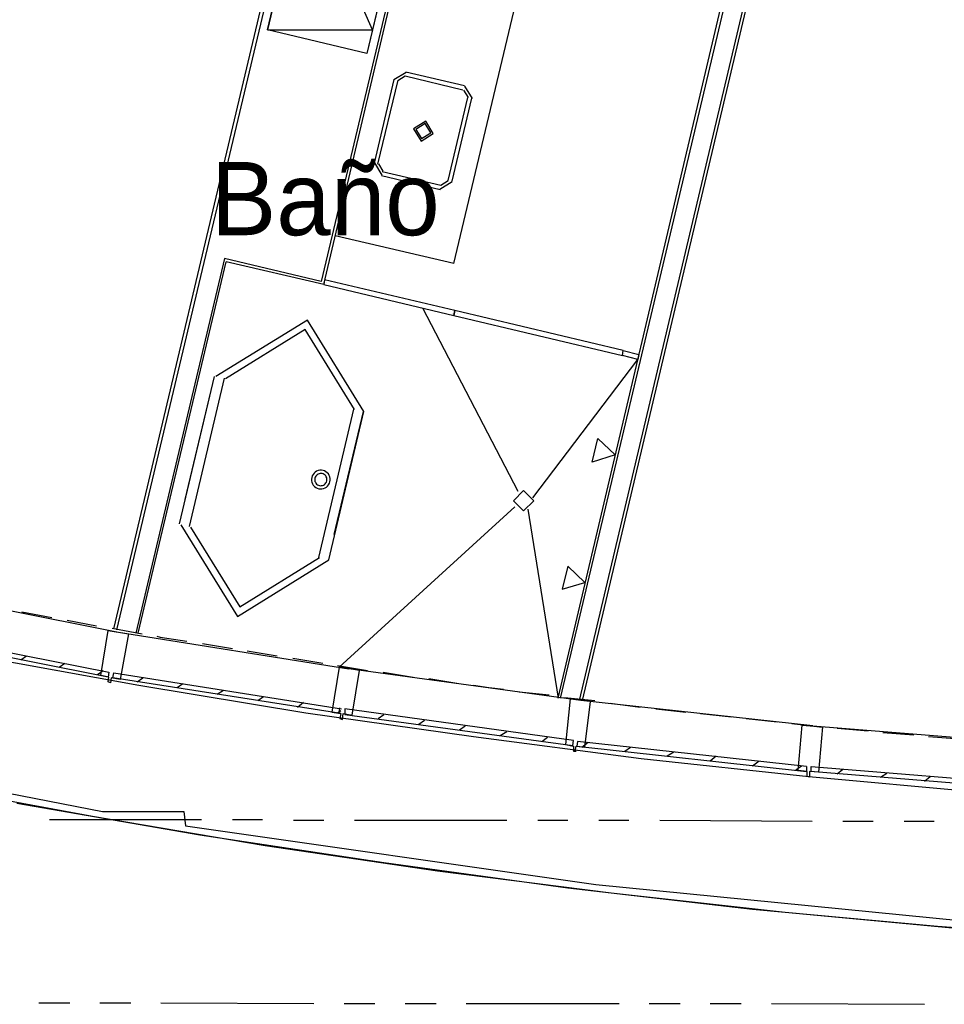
# Model space of a CAD drawing. Header units: feet. Extents: x -79 to 198, y -22 to 181.
# Tile 4 of 256: x 39 to 55, y 7 to 23. Entities that reach past the tile are written whole.
import ezdxf
from ezdxf.enums import TextEntityAlignment as Align

# ---------------------------------------------------------------- set-up
doc = ezdxf.new("R2010")
doc.units = ezdxf.units.FT
for name, color, linetype in [('A-AREA-UNIDAD', 30, 'CONTINUOUS'), ('A-LINEA', 7, 'CONTINUOUS'), ('A-LINEA-FINA', 9, 'CONTINUOUS'), ('A-MURO-CONCRETO', 8, 'CONTINUOUS'), ('A-NOMBRE-ESPACIO', 2, 'CONTINUOUS')]:
    doc.layers.add(name, color=color, linetype=linetype)

msp = doc.modelspace()

# ---------------------------------------------------------------- linework, layer by layer
at = {"layer": 'A-AREA-UNIDAD'}
msp.add_lwpolyline([(26.752, 23.1644), (29.728, 18.72), (29.728, 18.0089), (31.6, 12.8356), (32.752, 11.84), (35.2, 11.0044), (40.752, 9.92), (42.08, 9.92), (42.112, 9.6889), (48.832, 8.7289), (55.84, 8.0356), (62.64, 7.68), (66, 7.68), (66.048, 7.8756), (73.408, 8.32)], dxfattribs=at)
at = {"layer": 'A-LINEA'}
for p, q in [((44.3733, 18.5511), (47.4, 31.3644)), ((46.5067, 18.8978), (48.36, 26.6844)), ((40.9333, 12.9111), (43.6267, 24.2578)), ((40.9867, 12.8978), (43.6933, 24.2978)), ((48.2133, 11.7778), (51.0133, 23.6578)), ((48.2533, 11.7778), (51.0533, 23.5911)), ((48.6133, 11.7378), (51.4133, 23.5644)), ((51.3467, 23.5244), (48.56, 11.7378)), ((45.7251, 22.0266), (45.5245, 21.9029)), ((45.7097, 21.9618), (45.5894, 21.8875)), ((46.6533, 21.7378), (45.7067, 21.9644)), ((46.68, 21.8044), (45.72, 22.0311)), ((45.52, 21.9111), (45.2, 20.5378)), ((45.5867, 21.8978), (45.2533, 20.5244)), ((46.8088, 21.5994), (46.6851, 21.8)), ((46.4133, 20.2578), (46.7333, 21.6178)), ((46.744, 21.6147), (46.6697, 21.7351)), ((46.48, 20.2444), (46.8, 21.6044)), ((45.2045, 20.5429), (45.3283, 20.3423)), ((45.2694, 20.5275), (45.3436, 20.4071)), ((45.32, 20.3378), (46.28, 20.1111)), ((45.3333, 20.4044), (46.2933, 20.1778)), ((46.2749, 20.1156), (46.4755, 20.2394)), ((46.2903, 20.1805), (46.4106, 20.2547)), ((46.5067, 18.8978), (44.56, 19.3511)), ((42.7467, 18.9778), (41.2933, 12.8444)), ((41.3333, 12.8444), (42.7733, 18.9244)), ((44.3733, 18.5511), (42.7733, 18.9244)), ((47.56, 15.1644), (46, 18.1644)), ((46.48, 18.0844), (46.48, 18.0844)), ((46.48, 18.0844), (46.48, 18.0844)), ((49.2267, 17.4444), (49.2267, 17.4444)), ((49.3067, 17.4178), (49.3067, 17.4178)), ((49.3067, 17.4178), (49.3067, 17.4178)), ((47.8, 15.0578), (49.52, 17.3244)), ((42.0133, 14.6311), (42.5867, 17.0444)), ((42.1067, 15.0311), (42.5867, 17.0444)), ((42.1733, 14.5911), (42.7467, 17.0178)), ((44.2933, 14.0844), (44.8667, 16.5111)), ((44.2352, 15.4808), (44.2152, 15.463)), ((44.2579, 15.4948), (44.2352, 15.4808)), ((44.2828, 15.5047), (44.2579, 15.4948)), ((44.3089, 15.5101), (44.2828, 15.5047)), ((44.3357, 15.5108), (44.3089, 15.5101)), ((44.3621, 15.507), (44.3357, 15.5108)), ((44.3875, 15.4985), (44.3621, 15.507)), ((44.411, 15.4858), (44.3875, 15.4985)), ((44.4319, 15.4693), (44.411, 15.4858)), ((44.1775, 15.3932), (44.1736, 15.3668)), ((44.1736, 15.3668), (44.1744, 15.34)), ((44.1744, 15.34), (44.1798, 15.3139)), ((44.1859, 15.4186), (44.1775, 15.3932)), ((44.1986, 15.4421), (44.1859, 15.4186)), ((44.2152, 15.463), (44.1986, 15.4421)), ((44.2294, 15.3809), (44.2268, 15.3636)), ((44.2268, 15.3636), (44.2273, 15.3462)), ((44.2273, 15.3462), (44.2309, 15.3291)), ((44.2349, 15.3974), (44.2294, 15.3809)), ((44.2309, 15.3291), (44.2373, 15.3129)), ((44.2431, 15.4128), (44.2349, 15.3974)), ((44.254, 15.4264), (44.2431, 15.4128)), ((44.267, 15.438), (44.254, 15.4264)), ((44.2818, 15.4472), (44.267, 15.438)), ((44.298, 15.4536), (44.2818, 15.4472)), ((44.3151, 15.4571), (44.298, 15.4536)), ((44.3325, 15.4576), (44.3151, 15.4571)), ((44.3498, 15.4551), (44.3325, 15.4576)), ((44.3663, 15.4496), (44.3498, 15.4551)), ((44.3817, 15.4413), (44.3663, 15.4496)), ((44.3953, 15.4305), (44.3817, 15.4413)), ((44.4069, 15.4175), (44.3953, 15.4305)), ((44.416, 15.4026), (44.4069, 15.4175)), ((44.4225, 15.3864), (44.416, 15.4026)), ((44.4185, 15.3181), (44.424, 15.3347)), ((44.426, 15.3693), (44.4225, 15.3864)), ((44.424, 15.3347), (44.4265, 15.3519)), ((44.4265, 15.3519), (44.426, 15.3693)), ((44.4497, 15.4493), (44.4319, 15.4693)), ((44.4637, 15.4265), (44.4497, 15.4493)), ((44.4736, 15.4017), (44.4637, 15.4265)), ((44.4674, 15.297), (44.4759, 15.3223)), ((44.479, 15.3755), (44.4736, 15.4017)), ((44.4759, 15.3223), (44.4797, 15.3488)), ((44.4797, 15.3488), (44.479, 15.3755)), ((44.1798, 15.3139), (44.1896, 15.289)), ((44.1896, 15.289), (44.2036, 15.2663)), ((44.2036, 15.2663), (44.2214, 15.2463)), ((44.2214, 15.2463), (44.2423, 15.2297)), ((44.2373, 15.3129), (44.2464, 15.2981)), ((44.2423, 15.2297), (44.2659, 15.217)), ((44.2464, 15.2981), (44.258, 15.2851)), ((44.258, 15.2851), (44.2717, 15.2743)), ((44.2659, 15.217), (44.2912, 15.2086)), ((44.2717, 15.2743), (44.287, 15.266)), ((44.287, 15.266), (44.3036, 15.2605)), ((44.2912, 15.2086), (44.3177, 15.2047)), ((44.3036, 15.2605), (44.3208, 15.2579)), ((44.3177, 15.2047), (44.3444, 15.2055)), ((44.3208, 15.2579), (44.3382, 15.2584)), ((44.3382, 15.2584), (44.3553, 15.262)), ((44.3444, 15.2055), (44.3706, 15.2109)), ((44.3553, 15.262), (44.3715, 15.2684)), ((44.3706, 15.2109), (44.3954, 15.2207)), ((44.3715, 15.2684), (44.3863, 15.2775)), ((44.3863, 15.2775), (44.3994, 15.2891)), ((44.3954, 15.2207), (44.4182, 15.2347)), ((44.3994, 15.2891), (44.4102, 15.3028)), ((44.4102, 15.3028), (44.4185, 15.3181)), ((44.4182, 15.2347), (44.4382, 15.2525)), ((44.4382, 15.2525), (44.4547, 15.2735)), ((44.4547, 15.2735), (44.4674, 15.297)), ((44.6267, 12.2844), (47.5067, 14.9111)), ((47.72, 14.8711), (48.2133, 11.7778)), ((39.4267, 13.1911), (39.92, 13.0978)), ((40.1733, 13.0578), (40.6533, 12.9644)), ((40.9067, 12.9244), (41.4, 12.8311)), ((42.3867, 12.6711), (42.88, 12.5911)), ((39.4133, 12.4044), (39.5067, 12.4711)), ((43.12, 12.5511), (43.6133, 12.4711)), ((43.8667, 12.4311), (44.36, 12.3511)), ((40.04, 12.2844), (40.1333, 12.3511)), ((44.6, 12.3111), (45.0933, 12.2311)), ((40.6667, 12.1644), (40.76, 12.2311)), ((40.9333, 12.1911), (44.6667, 11.6044)), ((41.32, 12.0444), (41.4133, 12.1111)), ((45.3467, 12.2044), (45.84, 12.1244)), ((46.0933, 12.0978), (46.5867, 12.0178)), ((41.9733, 11.9511), (42.0667, 12.0178)), ((42.6267, 11.8444), (42.7333, 11.9111)), ((43.2933, 11.7378), (43.3867, 11.8044)), ((47.5733, 11.8844), (48.0667, 11.8311)), ((48.32, 11.7911), (48.8133, 11.7378)), ((43.9467, 11.6311), (44.04, 11.7111)), ((44.6267, 11.5244), (44.64, 11.6178)), ((49.0667, 11.6978), (49.56, 11.6311)), ((44.6, 11.5378), (44.6533, 11.5778)), ((45.2667, 11.4444), (45.36, 11.5111)), ((49.8133, 11.6044), (50.3067, 11.5511)), ((50.5467, 11.5244), (51.0533, 11.4711)), ((45.9333, 11.3511), (46.0267, 11.4178)), ((46.6, 11.2578), (46.6933, 11.3244)), ((51.2933, 11.4444), (51.8, 11.3911)), ((52.3867, 11.3244), (56.2, 11.0178)), ((47.2667, 11.1644), (47.3733, 11.2311)), ((47.9467, 11.0711), (48.04, 11.1378)), ((52.7867, 11.2844), (53.2933, 11.2444)), ((53.5333, 11.2178), (54.04, 11.1778)), ((54.28, 11.1511), (54.7867, 11.1111)), ((48.6, 10.9778), (48.7067, 11.0578)), ((49.3067, 10.9111), (49.4, 10.9778)), ((50, 10.8311), (50.1067, 10.8978)), ((50.7067, 10.7511), (50.8, 10.8311)), ((51.4, 10.6711), (51.5067, 10.7511)), ((52.1067, 10.6044), (52.2, 10.6711)), ((52.28, 10.6578), (52.28, 10.5778)), ((52.36, 10.5778), (52.36, 10.6578)), ((52.7867, 10.5378), (52.88, 10.6178)), ((53.4933, 10.4844), (53.6, 10.5511)), ((54.2133, 10.4178), (54.3067, 10.4978)), ((39.88, 9.7911), (42.3733, 9.7911)), ((42.88, 9.7911), (43.3733, 9.7911)), ((43.88, 9.7778), (44.3733, 9.7778)), ((44.88, 9.7778), (47.3733, 9.7778)), ((47.88, 9.7778), (48.3733, 9.7778)), ((48.88, 9.7778), (49.3733, 9.7778)), ((49.88, 9.7778), (52.3733, 9.7644)), ((52.88, 9.7644), (53.3733, 9.7644)), ((53.88, 9.7644), (54.3733, 9.7644)), ((39.7067, 6.7911), (40.2133, 6.7911)), ((40.7067, 6.7911), (41.2133, 6.7911)), ((41.7067, 6.7911), (44.2133, 6.7778)), ((44.7067, 6.7778), (45.2133, 6.7778)), ((45.7067, 6.7778), (46.2133, 6.7778)), ((46.7067, 6.7778), (49.2133, 6.7778)), ((49.7067, 6.7778), (50.2133, 6.7778)), ((50.7067, 6.7778), (51.2133, 6.7778)), ((51.7067, 6.7778), (54.2133, 6.7644))]:
    msp.add_line(p, q, dxfattribs=at)
for points in [[(47.3733, 31.4178), (44.3333, 18.6044), (42.7467, 18.9778)], [(45.7733, 25.2578), (45.08, 22.3378), (43.4533, 22.7244), (44.1467, 25.6444), (45.7733, 25.2578)], [(46.0451, 21.2266), (45.8445, 21.1029), (45.9683, 20.9023), (46.1688, 21.026), (46.0451, 21.2266)], [(46.0359, 21.1877), (45.8834, 21.0936), (45.9775, 20.9412), (46.1299, 21.0352), (46.0359, 21.1877)], [(44.3733, 18.5511), (46.5067, 18.0444), (46.52, 18.1244), (44.3867, 18.6311), (44.3733, 18.5511)], [(44.4267, 18.5778), (44.4267, 18.5778), (44.4267, 18.5778)], [(49.28, 17.4711), (46.52, 18.1244), (46.5067, 18.0444), (49.2667, 17.3911), (49.28, 17.4711)], [(46.56, 18.0711), (46.56, 18.0711), (46.56, 18.0711)], [(45.0333, 16.4712), (44.1065, 17.9711), (42.6067, 17.0443)], [(44.8776, 16.508), (44.0698, 17.8154), (42.7624, 17.0075)], [(49.52, 17.3244), (49.2667, 17.3911), (49.28, 17.4711), (49.5333, 17.4044), (49.52, 17.3244)], [(44.5467, 14.4578), (45.0267, 16.4711), (44.4533, 14.0444)], [(47.8133, 15.0111), (47.6467, 15.1778), (47.48, 15.0111), (47.6467, 14.8444), (47.8133, 15.0111)], [(42.0334, 14.6177), (42.9601, 13.1178), (44.46, 14.0446)], [(42.1891, 14.5809), (42.9969, 13.2735), (44.3042, 14.0813)], [(33.2133, 13.6311), (35.92, 13.0311), (38.6267, 12.4844), (41.3467, 11.9911), (44.08, 11.5378), (46.8267, 11.1511), (49.5733, 10.7911), (52.32, 10.4978), (55.08, 10.2444), (57.84, 10.0444), (60.6, 9.8978), (62.7733, 9.8178), (64.9333, 9.8044), (67.1067, 9.8578)], [(37.2533, 13.6044), (41.0133, 12.8578), (44.7867, 12.2578)], [(37.1467, 12.9378), (40.8533, 12.2044), (40.84, 12.1244), (37.1333, 12.8578)], [(41.04, 12.0844), (40.8933, 12.1111), (40.88, 12.0311), (40.84, 12.0444), (40.8533, 12.1244), (40.72, 12.1511), (40.84, 12.8844), (41.1733, 12.8311), (41.04, 12.0844)], [(41.64, 12.7911), (41.6933, 12.7778), (42.1333, 12.7111)], [(44.5067, 11.5511), (44.6533, 11.5244), (44.64, 11.4444), (44.68, 11.4311), (44.6933, 11.5244), (44.84, 11.4978), (44.96, 12.2311), (44.6267, 12.2844), (44.5067, 11.5511)], [(52.3867, 11.3244), (48.5867, 11.7378), (44.7867, 12.2578)], [(44.6533, 11.5244), (40.92, 12.1111), (40.9333, 12.1911)], [(46.8267, 11.9911), (47.08, 11.9511), (47.32, 11.9244)], [(48.4933, 10.9111), (48.5067, 10.9911), (48.6533, 10.9778), (48.7467, 11.7244), (48.4133, 11.7644), (48.3333, 11.0178)], [(48.4667, 11.0844), (44.72, 11.6044), (44.72, 11.5111), (48.4533, 11.0044), (48.4667, 11.0844)], [(52.04, 11.3644), (52.4933, 11.3111), (52.5467, 11.3111)], [(52.48, 10.5644), (52.3333, 10.5778), (52.3333, 10.4844), (52.2933, 10.4978), (52.2933, 10.5778), (52.1467, 10.5911), (52.2133, 11.3378), (52.5467, 11.3111), (52.48, 10.5644)], [(48.3333, 11.0178), (48.4667, 10.9911), (48.4667, 10.9111), (48.5067, 10.9111)], [(52.28, 10.6578), (48.5333, 11.0711), (48.52, 10.9911), (52.28, 10.5778)], [(52.36, 10.6578), (56.12, 10.3511), (56.1067, 10.2711), (52.3467, 10.5778)], [(37.7733, 10.3644), (40.5867, 9.8444), (43.4133, 9.3644), (46.24, 8.9511), (49.08, 8.5911), (51.9333, 8.2711), (54.7867, 8.0044), (57.64, 7.8044), (60.4933, 7.6444), (62.6667, 7.5778), (64.8267, 7.5511), (66.9867, 7.5911), (69.1467, 7.6711), (71.3067, 7.8044)], [(39.3467, 10.0578), (42.3467, 9.5378), (45.36, 9.0844), (48.3733, 8.6711), (51.4, 8.3244), (54.4267, 8.0444), (57.4667, 7.8178), (60.4933, 7.6444)]]:
    msp.add_lwpolyline(points, dxfattribs=at)
at = {"layer": 'A-LINEA-FINA'}
for points in [[(48.7733, 15.6444), (48.8667, 16.0311), (49.1467, 15.7644), (48.7733, 15.6444), (48.7733, 15.6444)], [(48.3733, 13.9378), (48.28, 13.5644), (48.6533, 13.6711), (48.3733, 13.9378), (48.3733, 13.9378)]]:
    msp.add_lwpolyline(points, dxfattribs=at)
at = {"layer": 'A-MURO-CONCRETO'}
for points in [[(44.0533, 25.2578), (43.4533, 22.7244), (45.1733, 22.7244), (44.0533, 25.2578)], [(44.0533, 25.2578), (45.7733, 25.2578), (45.1733, 22.7244), (44.0533, 25.2578), (44.0533, 25.2578)], [(43.4533, 22.7244), (45.1733, 22.7244), (45.08, 22.3378), (43.4533, 22.7244), (43.4533, 22.7244)]]:
    msp.add_lwpolyline(points, dxfattribs=at)

# ---------------------------------------------------------------- texts
at = {"layer": 'A-NOMBRE-ESPACIO'}
msp.add_text('Baño', height=1.2, dxfattribs=at).set_placement((44.4, 19.36), align=Align.CENTER)

doc.saveas('drawing.dxf')
